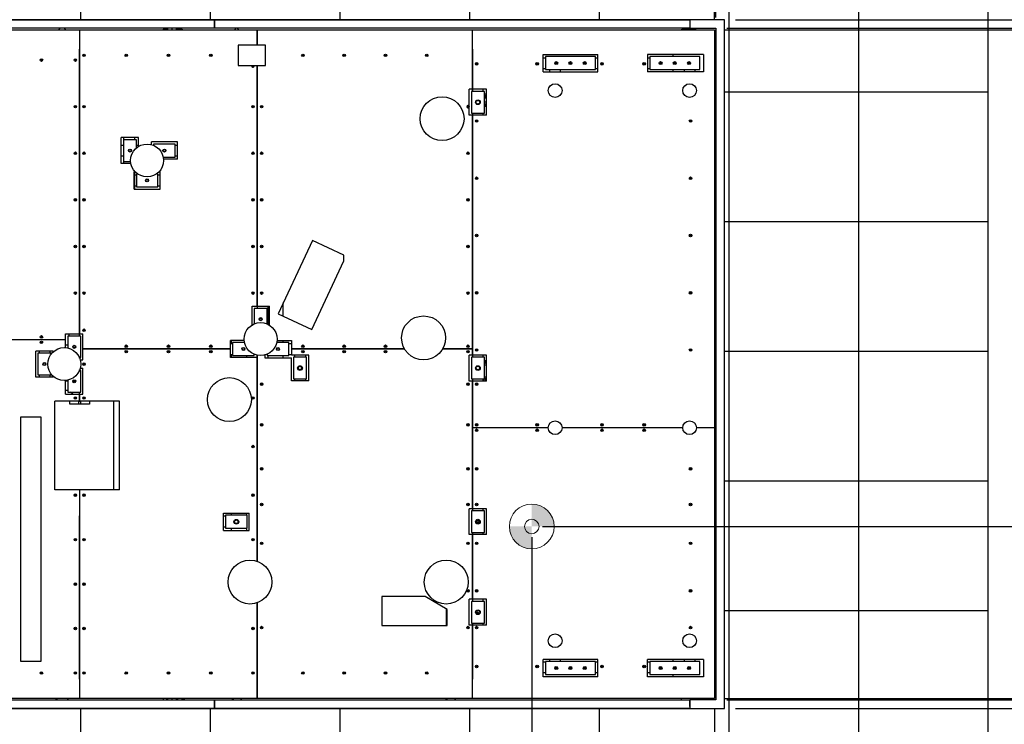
# Model space of a CAD drawing. Header units: millimetres. Extents: x 0 to 841, y 0 to 594.
# Tile 38 of 111: x 408 to 500, y 349 to 414. Entities that reach past the tile are written whole.
import ezdxf

# ---------------------------------------------------------------- set-up
doc = ezdxf.new("R2010")
doc.units = ezdxf.units.MM
doc.layers.add('COTES', color=1, linetype='Continuous')
doc.layers.add('TRAIT-FINS', color=9, linetype='Continuous')
doc.layers.add('TRAIT-FORT', color=4, linetype='Continuous', lineweight=25)
doc.styles.add('SLDTEXTSTYLE0', font='TXT', dxfattribs={"width": 0.75})
doc.styles.add('SLDTEXTSTYLE7', font='TXT', dxfattribs={"width": 0.6875})
doc.dimstyles.new('SLDDIMSTYLE0', dxfattribs={"dimtxt": 3, "dimasz": 2, "dimexe": 0, "dimexo": 0.0625, "dimgap": 0.75, "dimtad": 1, "dimdec": 0, "dimlfac": 50, "dimrnd": 1e-09, "dimzin": 12, "dimdsep": 46, "dimtxsty": 'SLDTEXTSTYLE0', "dimsah": 1, "dimcen": 0.09, "dimadec": 0, "dimazin": 3, "dimtfac": 1, "dimtdec": 0, "dimtofl": 0, "dimtmove": 0, "dimatfit": 3, "dimfxl": 1, "dimfrac": 2, "dimtolj": 1, "dimtzin": 12, "dimarcsym": 0})
doc.dimstyles.new('SLDDIMSTYLE2', dxfattribs={"dimtxt": 3, "dimasz": 2, "dimexe": 0, "dimexo": 0.0625, "dimgap": 0.75, "dimtad": 1, "dimdec": 0, "dimlfac": 50, "dimrnd": 1e-09, "dimzin": 12, "dimdsep": 46, "dimtxsty": 'SLDTEXTSTYLE0', "dimsah": 1, "dimcen": 0.09, "dimadec": 0, "dimazin": 3, "dimtfac": 1, "dimtdec": 0, "dimtmove": 0, "dimatfit": 0, "dimfxl": 1, "dimfrac": 2, "dimtolj": 1, "dimtzin": 12, "dimarcsym": 0})

# ---------------------------------------------------------------- blocks, each defined once
blk = doc.blocks.new('_D_23')
at = {"layer": 'COTES', "color": 1, "transparency": 16777216}
for p, q in [((509.852, 367.225), (509.852, 409.043)), ((456.862, 367.225), (510.852, 367.225)), ((509.852, 367.225), (509.852, 351.304)), ((473.763, 351.304), (510.852, 351.304))]:
    blk.add_line(p, q, dxfattribs=at)
for points in [[(509.852, 367.225), (509.352, 365.225), (510.352, 365.225)], [(509.852, 351.304), (510.352, 353.304), (509.352, 353.304)]]:
    blk.add_solid(points, dxfattribs=at)
at = {"layer": 'COTES', "color": 1, "transparency": 16777216, "char_height": 3, "attachment_point": 1, "rotation": 90}
for s, insert, style in [('-  0,0,0 / Toles', (505.985, 383.401), 'SLDTEXTSTYLE7'), ('796', (505.985, 375.626), 'SLDTEXTSTYLE0')]:
    blk.add_mtext(s, dxfattribs=dict(at, insert=insert, style=style))
blk = doc.blocks.new('_D_24')
at = {"layer": 'COTES', "color": 1, "transparency": 16777216}
for p, q in [((455.862, 366.225), (455.862, 322.803)), ((472.763, 350.304), (472.763, 322.803)), ((455.862, 323.803), (416.905, 323.803)), ((455.862, 323.803), (472.763, 323.803))]:
    blk.add_line(p, q, dxfattribs=at)
for points in [[(455.862, 323.803), (457.862, 323.303), (457.862, 324.303)], [(472.763, 323.803), (470.763, 324.303), (470.763, 323.303)]]:
    blk.add_solid(points, dxfattribs=at)
at = {"layer": 'COTES', "color": 1, "transparency": 16777216, "char_height": 3, "attachment_point": 1}
for s, insert, style in [('845', (416.905, 327.67), 'SLDTEXTSTYLE0'), ('-  0,0,0 / Toles', (424.68, 327.67), 'SLDTEXTSTYLE7')]:
    blk.add_mtext(s, dxfattribs=dict(at, insert=insert, style=style))
blk = doc.blocks.new('_D_25')
at = {"layer": 'COTES', "color": 1, "transparency": 16777216}
for p, q in [((474.703, 414.144), (553.018, 414.144)), ((552.018, 414.144), (552.018, 350.364)), ((474.703, 350.364), (553.018, 350.364))]:
    blk.add_line(p, q, dxfattribs=at)
for points in [[(552.018, 414.144), (551.518, 412.144), (552.518, 412.144)], [(552.018, 350.364), (552.518, 352.364), (551.518, 352.364)]]:
    blk.add_solid(points, dxfattribs=at)
at = {"layer": 'COTES', "color": 1, "transparency": 16777216, "char_height": 3, "attachment_point": 1, "rotation": 90, "style": 'SLDTEXTSTYLE0'}
for s, insert in [('Ceinture ext.', (548.15, 374.872)), ('3189', (548.15, 364.881))]:
    blk.add_mtext(s, dxfattribs=dict(at, insert=insert))
blk = doc.blocks.new('_D_26')
at = {"layer": 'COTES', "color": 1, "transparency": 16777216}
for p, q in [((473.903, 413.344), (547.293, 413.344)), ((546.293, 413.344), (546.293, 351.164)), ((473.903, 351.164), (547.293, 351.164))]:
    blk.add_line(p, q, dxfattribs=at)
for points in [[(546.293, 413.344), (545.793, 411.344), (546.793, 411.344)], [(546.293, 351.164), (546.793, 353.164), (545.793, 353.164)]]:
    blk.add_solid(points, dxfattribs=at)
at = {"layer": 'COTES', "color": 1, "transparency": 16777216, "char_height": 3, "attachment_point": 1, "rotation": 90, "style": 'SLDTEXTSTYLE0'}
for s, insert in [('Ceinture int.', (542.425, 375.514)), ('3109', (542.425, 365.522))]:
    blk.add_mtext(s, dxfattribs=dict(at, insert=insert))
blk = doc.blocks.new('_D_28')
at = {"layer": 'COTES', "color": 1, "transparency": 16777216}
for p, q in [((332.563, 414.344), (332.563, 447.953)), ((472.903, 414.344), (472.903, 447.953)), ((332.563, 446.953), (472.903, 446.953))]:
    blk.add_line(p, q, dxfattribs=at)
for points in [[(332.563, 446.953), (334.563, 446.453), (334.563, 447.453)], [(472.903, 446.953), (470.903, 447.453), (470.903, 446.453)]]:
    blk.add_solid(points, dxfattribs=at)
at = {"layer": 'COTES', "color": 1, "transparency": 16777216, "char_height": 3, "attachment_point": 1, "style": 'SLDTEXTSTYLE0'}
for s, insert in [('7017', (386.002, 450.82)), ('Ceinture int.', (395.994, 450.82))]:
    blk.add_mtext(s, dxfattribs=dict(at, insert=insert))
blk = doc.blocks.new('_D_29')
at = {"layer": 'COTES', "color": 1, "transparency": 16777216}
for p, q in [((332.703, 414.204), (332.703, 443.222)), ((472.763, 414.204), (472.763, 443.222)), ((472.763, 442.222), (332.703, 442.222))]:
    blk.add_line(p, q, dxfattribs=at)
for points in [[(332.703, 442.222), (334.703, 441.722), (334.703, 442.722)], [(472.763, 442.222), (470.763, 442.722), (470.763, 441.722)]]:
    blk.add_solid(points, dxfattribs=at)
at = {"layer": 'COTES', "color": 1, "transparency": 16777216, "char_height": 3, "attachment_point": 1, "style": 'SLDTEXTSTYLE0'}
for s, insert in [('7003', (393.106, 446.09)), ('Toles', (403.098, 446.09))]:
    blk.add_mtext(s, dxfattribs=dict(at, insert=insert))
blk = doc.blocks.new('_D_33')
at = {"layer": 'COTES', "color": 1, "transparency": 16777216}
for p, q in [((472.763, 350.304), (472.763, 307.765)), ((486.108, 334.46), (486.108, 307.765)), ((472.763, 308.765), (486.108, 308.765))]:
    blk.add_line(p, q, dxfattribs=at)
for points in [[(472.763, 308.765), (474.763, 308.265), (474.763, 309.265)], [(486.108, 308.765), (484.108, 309.265), (484.108, 308.265)]]:
    blk.add_solid(points, dxfattribs=at)
at = {"layer": 'COTES', "color": 1, "transparency": 16777216, "insert": (476.11, 312.632), "char_height": 3, "attachment_point": 1, "style": 'SLDTEXTSTYLE0'}
blk.add_mtext('667', dxfattribs=at)
blk = doc.blocks.new('_D_34')
at = {"layer": 'COTES', "color": 1, "transparency": 16777216}
for p, q in [((332.703, 350.304), (332.703, 307.765)), ((472.763, 350.304), (472.763, 307.765)), ((472.763, 308.765), (332.703, 308.765))]:
    blk.add_line(p, q, dxfattribs=at)
for points in [[(332.703, 308.765), (334.703, 308.265), (334.703, 309.265)], [(472.763, 308.765), (470.763, 309.265), (470.763, 308.265)]]:
    blk.add_solid(points, dxfattribs=at)
at = {"layer": 'COTES', "color": 1, "transparency": 16777216, "char_height": 3, "attachment_point": 1, "style": 'SLDTEXTSTYLE0'}
for s, insert in [('7003', (393.106, 312.632)), ('Toles', (403.098, 312.632))]:
    blk.add_mtext(s, dxfattribs=dict(at, insert=insert))
blk = doc.blocks.new('_D_36')
at = {"layer": 'COTES', "color": 1, "transparency": 16777216}
for p, q in [((473.763, 413.204), (534.313, 413.204)), ((533.313, 413.204), (533.313, 351.304)), ((473.763, 351.304), (534.313, 351.304))]:
    blk.add_line(p, q, dxfattribs=at)
for points in [[(533.313, 413.204), (532.813, 411.204), (533.813, 411.204)], [(533.313, 351.304), (533.813, 353.304), (532.813, 353.304)]]:
    blk.add_solid(points, dxfattribs=at)
at = {"layer": 'COTES', "color": 1, "transparency": 16777216, "char_height": 3, "attachment_point": 1, "rotation": 90, "style": 'SLDTEXTSTYLE0'}
for s, insert in [('Toles', (529.446, 382.618)), ('3095', (529.446, 372.626))]:
    blk.add_mtext(s, dxfattribs=dict(at, insert=insert))
blk = doc.blocks.new('SW_DOWELSYMBOL_2')
at = {"layer": 'TRAIT-FINS'}
h = blk.add_hatch(color=9, dxfattribs=at)
edge = h.paths.add_edge_path(flags=0)
edge.add_arc((0, 0), 2.073, 0, 90)
edge.add_line((0, 2.073), (0, 0))
edge.add_line((0, 0), (2.073, 0))
h = blk.add_hatch(color=9, dxfattribs=at)
edge = h.paths.add_edge_path(flags=0)
edge.add_arc((0, 0), 2.073, 180, 270)
edge.add_line((0, -2.073), (0, 0))
edge.add_line((0, 0), (-2.073, 0))
at = {"color": 0, "linetype": 'Continuous', "lineweight": 18}
blk.add_circle((0, 0), 2.073, dxfattribs=at)

msp = doc.modelspace()

# ---------------------------------------------------------------- linework, layer by layer
at = {"color": 7, "linetype": 'Continuous', "lineweight": 18}
for radius in [2.073, 0.673]:
    msp.add_circle((455.862, 367.225), radius, dxfattribs=at)
at = {"layer": 'TRAIT-FORT', "color": 4, "linetype": 'Continuous', "lineweight": 25}
for p, q in [((414.108, 419.461), (414.108, 414.143)), ((426.108, 419.461), (426.108, 414.143)), ((438.108, 419.461), (438.108, 414.143)), ((450.108, 419.461), (450.108, 414.143)), ((462.108, 419.461), (462.108, 414.143)), ((474.108, 419.461), (474.108, 407.46)), ((486.108, 419.461), (486.108, 407.46)), ((498.108, 407.46), (498.108, 419.461)), ((382.503, 414.143), (426.493, 414.143)), ((414.108, 414.143), (402.108, 414.143)), ((426.108, 414.143), (414.108, 414.143)), ((438.108, 414.143), (426.108, 414.143)), ((426.493, 414.143), (426.493, 413.344)), ((426.493, 413.944), (426.503, 413.944)), ((426.503, 413.344), (426.503, 414.143)), ((426.503, 414.143), (470.483, 414.143)), ((450.108, 414.143), (438.108, 414.143)), ((462.108, 414.143), (450.108, 414.143)), ((473.703, 414.143), (462.108, 414.143)), ((470.483, 414.143), (470.483, 413.344)), ((470.483, 413.944), (470.503, 413.944)), ((470.503, 414.143), (470.503, 413.344)), ((473.703, 414.143), (470.503, 414.143)), ((473.703, 350.364), (473.703, 414.143)), ((473.703, 407.46), (473.703, 414.143)), ((426.493, 413.344), (382.503, 413.344)), ((395.685, 413.204), (414.021, 413.204)), ((412.191, 413.344), (412.051, 413.204)), ((412.735, 413.205), (412.596, 413.344)), ((414.021, 413.204), (414.021, 385.057)), ((414.025, 385.057), (414.025, 413.204)), ((414.025, 413.204), (430.461, 413.204)), ((421.768, 413.258), (421.766, 413.254)), ((421.766, 413.254), (421.766, 413.253)), ((421.766, 413.25), (421.766, 413.204)), ((421.787, 413.204), (421.789, 413.219)), ((422.09, 413.281), (421.789, 413.281)), ((422.09, 413.219), (421.789, 413.219)), ((422.09, 413.219), (422.09, 413.281)), ((422.106, 413.224), (422.09, 413.224)), ((422.09, 413.204), (422.09, 413.219)), ((422.106, 413.204), (422.106, 413.344)), ((422.186, 413.204), (422.186, 413.344)), ((422.586, 413.204), (422.586, 413.344)), ((422.986, 413.204), (422.986, 413.344)), ((423.066, 413.204), (423.066, 413.344)), ((423.13, 413.254), (423.443, 413.254)), ((423.443, 413.254), (423.467, 413.204)), ((423.506, 413.254), (423.506, 413.204)), ((426.493, 413.344), (426.503, 413.344)), ((470.483, 413.344), (426.503, 413.344)), ((428.471, 413.336), (428.339, 413.204)), ((428.48, 413.344), (428.471, 413.336)), ((428.744, 413.204), (428.604, 413.344)), ((430.461, 413.204), (430.461, 411.787)), ((430.465, 411.787), (430.465, 413.204)), ((430.465, 413.204), (450.361, 413.204)), ((450.361, 413.204), (450.361, 407.699)), ((450.365, 407.699), (450.365, 413.204)), ((450.365, 413.204), (472.763, 413.204)), ((470.986, 413.246), (469.786, 413.246)), ((470.483, 413.344), (470.503, 413.344)), ((470.503, 413.344), (472.903, 413.344)), ((472.763, 413.204), (472.763, 376.383)), ((472.903, 413.344), (472.903, 351.163)), ((414.025, 411.964), (414.021, 411.964)), ((430.465, 412.404), (430.461, 412.404)), ((414.023, 410.964), (414.021, 410.964)), ((414.023, 410.964), (414.021, 410.961)), ((414.023, 384.857), (414.023, 411.404)), ((414.025, 411.401), (414.023, 411.404)), ((414.023, 411.404), (414.025, 411.404)), ((414.025, 411.401), (414.023, 411.404)), ((414.023, 384.857), (414.023, 410.964)), ((431.219, 411.787), (428.679, 411.787)), ((428.679, 411.787), (428.679, 409.898)), ((431.219, 409.898), (431.219, 411.787)), ((450.365, 411.624), (450.361, 411.624)), ((450.361, 411.404), (450.363, 411.404)), ((450.363, 411.404), (450.361, 411.401)), ((450.363, 411.404), (450.361, 411.401)), ((450.363, 411.404), (450.363, 407.499)), ((450.363, 407.499), (450.363, 410.624)), ((450.365, 410.621), (450.363, 410.624)), ((450.363, 410.624), (450.365, 410.624)), ((456.927, 410.925), (461.969, 410.925)), ((456.927, 409.325), (456.927, 410.925)), ((456.927, 410.624), (457.125, 410.624)), ((461.765, 410.725), (457.125, 410.725)), ((457.125, 410.725), (457.125, 409.526)), ((461.765, 409.526), (461.765, 410.725)), ((461.765, 410.624), (461.969, 410.624)), ((461.969, 409.325), (461.969, 410.925)), ((471.763, 410.923), (466.579, 410.923)), ((466.579, 410.923), (466.579, 409.323)), ((466.579, 410.624), (466.781, 410.624)), ((466.781, 410.723), (466.781, 409.523)), ((471.421, 410.723), (466.781, 410.723)), ((468.963, 410.723), (468.963, 410.923)), ((471.421, 409.523), (471.421, 410.723)), ((471.763, 410.923), (471.763, 409.323)), ((428.679, 409.898), (431.219, 409.898)), ((430.461, 409.898), (430.461, 387.619)), ((430.463, 409.898), (430.463, 387.419)), ((430.465, 387.619), (430.465, 409.898)), ((456.927, 409.623), (457.125, 409.623)), ((456.927, 409.325), (461.969, 409.325)), ((457.125, 409.526), (461.765, 409.526)), ((457.523, 409.325), (457.523, 409.526)), ((458.523, 409.325), (458.523, 409.526)), ((461.765, 409.623), (461.969, 409.623)), ((466.579, 409.623), (466.781, 409.623)), ((471.763, 409.323), (466.579, 409.323)), ((466.781, 409.523), (471.421, 409.523)), ((468.963, 409.323), (468.963, 409.523)), ((469.963, 409.523), (469.963, 409.323)), ((470.963, 409.523), (470.963, 409.323)), ((450.361, 407.699), (450.078, 407.699)), ((450.078, 406.119), (450.078, 407.699)), ((451.478, 407.499), (450.278, 407.499)), ((450.278, 407.499), (450.278, 405.499)), ((451.678, 407.699), (450.365, 407.699)), ((451.363, 407.499), (451.363, 407.699)), ((451.478, 405.499), (451.478, 407.499)), ((451.678, 405.299), (451.678, 407.699)), ((472.763, 407.843), (472.903, 407.843)), ((472.763, 407.803), (472.866, 407.803)), ((472.866, 407.803), (472.866, 407.843)), ((472.866, 356.484), (472.866, 407.803)), ((473.703, 407.46), (474.108, 407.46)), ((473.703, 395.46), (473.703, 407.46)), ((474.108, 407.46), (486.108, 407.46)), ((474.108, 407.46), (474.108, 395.46)), ((486.108, 407.46), (498.108, 407.46)), ((486.108, 407.46), (486.108, 395.46)), ((498.108, 395.46), (498.108, 407.46)), ((451.478, 407.293), (451.584, 407.293)), ((451.478, 407.103), (451.584, 407.103)), ((451.478, 406.914), (451.584, 406.914)), ((451.478, 406.524), (451.678, 406.524)), ((451.613, 407.293), (451.613, 407.199)), ((451.678, 407.224), (451.613, 407.224)), ((451.613, 407.199), (451.613, 407.008)), ((451.613, 407.008), (451.613, 406.914)), ((451.613, 406.983), (451.678, 406.983)), ((450.078, 405.299), (450.078, 406.062)), ((450.278, 405.499), (451.478, 405.499)), ((450.363, 405.499), (450.363, 382.893)), ((451.363, 405.299), (451.363, 405.499)), ((450.361, 405.299), (450.078, 405.299)), ((450.361, 405.299), (450.361, 383.659)), ((450.365, 383.093), (450.365, 405.299)), ((451.678, 405.299), (450.365, 405.299)), ((419.473, 403.229), (417.873, 403.229)), ((417.873, 400.829), (417.873, 403.229)), ((418.073, 403.029), (418.073, 401.029)), ((419.273, 403.029), (418.073, 403.029)), ((418.123, 403.029), (418.123, 403.229)), ((419.123, 403.029), (419.123, 403.229)), ((419.273, 402.268), (419.273, 403.029)), ((419.473, 402.412), (419.473, 403.229)), ((420.663, 402.579), (420.663, 402.829)), ((423.063, 402.829), (420.663, 402.829)), ((423.063, 401.229), (423.063, 402.829)), ((417.873, 402.529), (418.073, 402.529)), ((419.273, 402.529), (419.473, 402.529)), ((420.814, 402.529), (420.863, 402.529)), ((422.863, 402.629), (420.863, 402.629)), ((420.863, 402.629), (420.863, 402.509)), ((422.863, 401.429), (422.863, 402.629)), ((422.863, 402.529), (423.063, 402.529)), ((417.873, 401.529), (418.073, 401.529)), ((418.073, 401.029), (418.741, 401.029)), ((418.123, 400.829), (418.123, 401.029)), ((421.753, 401.429), (422.863, 401.429)), ((423.063, 401.229), (421.782, 401.229)), ((422.863, 401.529), (423.063, 401.529)), ((418.764, 400.829), (417.873, 400.829)), ((419.068, 400.067), (419.15, 400.067)), ((419.068, 398.467), (419.068, 400.067)), ((419.123, 399.767), (419.123, 400.067)), ((421.375, 400.067), (421.468, 400.067)), ((421.468, 398.467), (421.468, 400.067)), ((419.123, 399.767), (419.268, 399.767)), ((419.123, 399.647), (419.123, 399.767)), ((419.123, 398.887), (419.123, 399.647)), ((419.379, 399.867), (419.268, 399.867)), ((419.268, 399.867), (419.268, 398.667)), ((421.268, 399.867), (421.146, 399.867)), ((421.268, 398.667), (421.268, 399.867)), ((421.268, 399.767), (421.468, 399.767)), ((419.068, 398.467), (421.468, 398.467)), ((419.123, 398.767), (419.123, 398.887)), ((419.123, 398.767), (419.268, 398.767)), ((419.123, 398.467), (419.123, 398.767)), ((419.268, 398.667), (421.268, 398.667)), ((421.268, 398.767), (421.468, 398.767)), ((473.703, 395.46), (474.108, 395.46)), ((473.703, 383.46), (473.703, 395.46)), ((474.108, 395.46), (486.108, 395.46)), ((474.108, 395.46), (474.108, 383.46)), ((486.108, 395.46), (498.108, 395.46)), ((486.108, 395.46), (486.108, 383.46)), ((498.108, 383.46), (498.108, 395.46)), ((435.568, 393.716), (432.393, 386.909)), ((438.483, 392.357), (435.568, 393.716)), ((438.483, 391.81), (438.483, 392.357)), ((435.518, 385.452), (438.483, 391.81)), ((429.98, 387.619), (430.461, 387.619)), ((429.98, 385.88), (429.98, 387.619)), ((431.379, 387.419), (430.179, 387.419)), ((430.179, 387.419), (430.179, 385.982)), ((430.465, 387.619), (431.579, 387.619)), ((431.379, 385.975), (431.379, 387.419)), ((431.463, 385.935), (431.463, 387.619)), ((431.579, 385.869), (431.579, 387.619)), ((432.866, 386.688), (432.866, 387.923)), ((432.393, 386.909), (435.518, 385.452)), ((412.723, 385.057), (414.021, 385.057)), ((412.723, 384.523), (412.723, 385.057)), ((413.023, 385.024), (412.723, 385.024)), ((412.923, 384.857), (412.923, 383.751)), ((414.123, 384.857), (412.923, 384.857)), ((413.023, 385.024), (413.023, 385.057)), ((413.023, 385.024), (413.023, 384.904)), ((413.023, 384.857), (413.023, 384.904)), ((414.025, 385.057), (414.323, 385.057)), ((414.123, 382.857), (414.123, 384.857)), ((414.323, 383.659), (414.323, 385.057)), ((395.685, 384.523), (412.723, 384.523)), ((412.723, 383.782), (412.723, 384.523)), ((412.923, 384.024), (412.723, 384.024)), ((414.323, 382.657), (414.323, 383.659)), ((414.323, 383.659), (427.98, 383.659)), ((427.98, 383.659), (414.323, 383.659)), ((415.023, 383.659), (415.023, 383.659)), ((415.523, 383.659), (415.523, 383.659)), ((417.186, 383.659), (417.186, 383.659)), ((418.123, 383.659), (418.123, 383.659)), ((419.123, 383.659), (419.123, 383.659)), ((429.251, 384.459), (427.98, 384.459)), ((427.98, 383.659), (427.98, 384.459)), ((427.98, 384.159), (428.18, 384.159)), ((427.98, 382.859), (427.98, 383.659)), ((428.066, 384.159), (428.066, 384.459)), ((428.18, 384.259), (428.18, 383.059)), ((429.28, 384.259), (428.18, 384.259)), ((433.37, 384.254), (432.26, 384.254)), ((432.29, 384.454), (433.619, 384.454)), ((432.866, 384.254), (432.866, 384.454)), ((433.37, 383.054), (433.37, 384.254)), ((433.37, 384.159), (433.619, 384.159)), ((433.619, 384.454), (433.619, 383.659)), ((433.619, 383.659), (433.619, 383.096)), ((433.619, 383.659), (444.094, 383.659)), ((444.094, 383.659), (433.619, 383.659)), ((447.599, 383.659), (450.361, 383.659)), ((450.361, 383.659), (447.599, 383.659)), ((449.363, 383.659), (449.363, 383.659)), ((450.361, 383.659), (450.361, 383.093)), ((411.56, 383.463), (409.96, 383.463)), ((409.96, 381.063), (409.96, 383.463)), ((410.16, 383.263), (410.16, 381.263)), ((411.36, 383.263), (410.16, 383.263)), ((410.263, 383.463), (410.263, 383.263)), ((411.263, 383.463), (411.263, 383.263)), ((411.36, 383.154), (411.36, 383.263)), ((411.56, 383.381), (411.56, 383.463)), ((413.999, 382.857), (414.123, 382.857)), ((414.023, 382.797), (414.023, 382.857)), ((427.98, 383.159), (428.18, 383.159)), ((430.461, 382.859), (427.98, 382.859)), ((428.066, 382.859), (428.066, 383.159)), ((428.18, 383.059), (430.18, 383.059)), ((429.463, 383.059), (429.463, 382.859)), ((430.18, 383.059), (430.18, 383.173)), ((430.461, 382.859), (430.461, 363.998)), ((430.463, 383.085), (430.463, 363.997)), ((430.465, 363.996), (430.465, 383.084)), ((431.17, 383.106), (431.17, 382.854)), ((431.17, 382.854), (433.619, 382.854)), ((431.37, 383.176), (431.37, 383.054)), ((431.37, 383.054), (433.37, 383.054)), ((431.463, 382.854), (431.463, 383.054)), ((432.866, 382.854), (432.866, 383.054)), ((433.37, 383.159), (433.619, 383.159)), ((435.219, 383.096), (433.619, 383.096)), ((433.619, 380.696), (433.619, 382.854)), ((435.015, 382.893), (433.815, 382.893)), ((433.815, 382.893), (433.815, 380.893)), ((433.943, 382.893), (433.943, 383.096)), ((434.943, 382.893), (434.943, 383.096)), ((435.015, 380.893), (435.015, 382.893)), ((435.219, 380.696), (435.219, 383.096)), ((450.361, 383.093), (450.078, 383.093)), ((450.078, 380.693), (450.078, 383.093)), ((451.478, 382.893), (450.278, 382.893)), ((450.278, 382.893), (450.278, 380.893)), ((451.678, 383.093), (450.365, 383.093)), ((451.363, 382.893), (451.363, 383.093)), ((451.478, 380.893), (451.478, 382.893)), ((451.678, 380.693), (451.678, 383.093)), ((473.703, 383.46), (474.108, 383.46)), ((473.703, 371.46), (473.703, 383.46)), ((474.108, 383.46), (486.108, 383.46)), ((474.108, 383.46), (474.108, 371.46)), ((486.108, 383.46), (498.108, 383.46)), ((486.108, 383.46), (486.108, 371.46)), ((498.108, 371.46), (498.108, 383.46)), ((414.068, 382.657), (414.323, 382.657)), ((414.068, 381.869), (414.322, 381.869)), ((414.322, 379.468), (414.322, 381.869)), ((451.678, 382.159), (451.478, 382.159)), ((411.56, 381.063), (409.96, 381.063)), ((410.16, 381.263), (411.36, 381.263)), ((410.263, 381.263), (410.263, 381.063)), ((411.263, 381.263), (411.263, 381.063)), ((411.36, 381.263), (411.36, 381.371)), ((411.56, 381.063), (411.56, 381.145)), ((414.122, 381.668), (413.999, 381.668)), ((414.023, 381.668), (414.023, 381.729)), ((414.122, 379.668), (414.122, 381.668)), ((433.815, 380.893), (435.015, 380.893)), ((433.943, 380.696), (433.943, 380.893)), ((434.943, 380.696), (434.943, 380.893)), ((450.278, 380.893), (451.478, 380.893)), ((450.363, 380.893), (450.363, 368.669)), ((451.363, 380.693), (451.363, 380.893)), ((451.413, 380.693), (451.413, 380.893)), ((451.478, 381.094), (451.584, 381.094)), ((451.478, 380.903), (451.584, 380.903)), ((451.613, 381.094), (451.613, 380.999)), ((451.678, 381.024), (451.613, 381.024)), ((451.613, 380.999), (451.613, 380.808)), ((412.722, 379.468), (412.722, 380.744)), ((412.773, 380.714), (412.773, 380.749)), ((412.784, 380.754), (412.802, 380.714)), ((412.802, 380.714), (412.922, 380.714)), ((412.922, 380.774), (412.922, 379.668)), ((413.418, 380.693), (413.626, 380.693)), ((435.219, 380.696), (433.619, 380.696)), ((450.361, 380.693), (450.078, 380.693)), ((450.361, 380.693), (450.361, 368.869)), ((450.365, 376.383), (450.365, 380.693)), ((451.678, 380.693), (450.365, 380.693)), ((451.442, 380.714), (451.584, 380.714)), ((451.613, 380.808), (451.613, 380.714)), ((451.613, 380.783), (451.678, 380.783)), ((412.922, 379.823), (412.722, 379.823)), ((412.722, 379.468), (414.021, 379.468)), ((412.922, 379.668), (414.122, 379.668)), ((413.378, 379.468), (413.179, 379.668)), ((414.021, 379.468), (414.021, 378.824)), ((414.023, 378.824), (414.023, 379.668)), ((414.025, 379.468), (414.322, 379.468)), ((414.025, 378.824), (414.025, 379.468)), ((414.021, 378.824), (411.723, 378.824)), ((411.723, 370.624), (411.723, 378.824)), ((413.123, 378.543), (413.123, 378.824)), ((413.923, 378.543), (413.123, 378.543)), ((413.923, 378.824), (413.923, 378.543)), ((414.123, 378.543), (413.923, 378.543)), ((414.023, 378.824), (414.021, 378.825)), ((414.023, 378.824), (414.021, 378.824)), ((414.025, 378.825), (414.023, 378.824)), ((414.023, 378.824), (414.025, 378.825)), ((414.023, 378.824), (414.025, 378.824)), ((417.723, 378.824), (414.025, 378.824)), ((414.123, 378.543), (414.123, 378.824)), ((414.923, 378.543), (414.123, 378.543)), ((414.923, 378.824), (414.923, 378.543)), ((417.186, 370.624), (417.186, 378.824)), ((417.723, 370.624), (417.723, 378.824)), ((410.446, 377.348), (408.557, 377.348)), ((408.557, 377.348), (408.557, 354.743)), ((410.446, 354.743), (410.446, 377.348)), ((450.365, 368.869), (450.365, 376.383)), ((450.365, 376.383), (457.391, 376.383)), ((458.66, 376.383), (469.837, 376.383)), ((471.106, 376.383), (472.763, 376.383)), ((472.763, 376.383), (472.763, 351.303)), ((473.703, 371.46), (474.108, 371.46)), ((473.703, 359.461), (473.703, 371.46)), ((474.108, 371.46), (486.108, 371.46)), ((474.108, 371.46), (474.108, 359.461)), ((486.108, 371.46), (498.108, 371.46)), ((486.108, 371.46), (486.108, 359.461)), ((498.108, 359.461), (498.108, 371.46)), ((414.021, 370.624), (411.723, 370.624)), ((414.021, 370.624), (414.021, 351.303)), ((414.025, 351.303), (414.025, 370.624)), ((417.723, 370.624), (414.025, 370.624)), ((414.025, 369.204), (414.021, 369.204)), ((414.023, 368.204), (414.021, 368.204)), ((414.021, 368.201), (414.023, 368.204)), ((414.023, 368.204), (414.025, 368.204)), ((414.023, 353.103), (414.023, 368.204)), ((414.025, 368.201), (414.023, 368.204)), ((427.323, 366.864), (427.323, 368.464)), ((427.323, 368.464), (429.723, 368.464)), ((427.323, 368.204), (427.523, 368.204)), ((427.523, 368.264), (427.523, 367.063)), ((429.523, 368.264), (427.523, 368.264)), ((428.066, 368.264), (428.066, 368.464)), ((429.463, 368.464), (429.463, 368.264)), ((429.523, 367.063), (429.523, 368.264)), ((429.723, 366.864), (429.723, 368.464)), ((450.361, 368.869), (450.078, 368.869)), ((450.078, 366.469), (450.078, 368.869)), ((450.278, 368.669), (450.278, 366.669)), ((451.478, 368.669), (450.278, 368.669)), ((451.678, 368.869), (450.365, 368.869)), ((451.363, 368.669), (451.363, 368.869)), ((451.478, 366.669), (451.478, 368.669)), ((451.678, 366.469), (451.678, 368.869)), ((427.323, 367.203), (427.523, 367.203)), ((427.323, 366.864), (429.723, 366.864)), ((427.523, 367.063), (429.523, 367.063)), ((428.066, 366.864), (428.066, 367.063)), ((429.463, 367.063), (429.463, 366.864)), ((450.361, 366.469), (450.078, 366.469)), ((450.278, 366.669), (451.478, 366.669)), ((450.361, 366.469), (450.361, 360.487)), ((450.363, 366.669), (450.363, 360.287)), ((450.365, 360.487), (450.365, 366.469)), ((451.678, 366.469), (450.365, 366.469)), ((451.363, 366.469), (451.363, 366.669)), ((430.461, 360.166), (430.461, 351.303)), ((430.463, 360.167), (430.463, 353.103)), ((430.465, 351.303), (430.465, 360.168)), ((445.984, 360.757), (441.973, 360.757)), ((441.973, 360.757), (441.973, 358.071)), ((448.033, 359.527), (445.984, 360.757)), ((450.361, 360.487), (450.078, 360.487)), ((450.078, 358.087), (450.078, 360.487)), ((451.478, 360.287), (450.278, 360.287)), ((450.278, 360.287), (450.278, 358.287)), ((451.678, 360.487), (450.365, 360.487)), ((451.363, 360.287), (451.363, 360.487)), ((451.478, 358.287), (451.478, 360.287)), ((451.678, 358.087), (451.678, 360.487)), ((447.966, 358.071), (447.966, 359.567)), ((448.033, 358.071), (448.033, 359.527)), ((473.703, 359.461), (474.108, 359.461)), ((473.703, 350.364), (473.703, 359.461)), ((474.108, 359.461), (486.108, 359.461)), ((474.108, 359.461), (474.108, 347.46)), ((486.108, 359.461), (498.108, 359.461)), ((486.108, 359.461), (486.108, 347.46)), ((498.108, 347.46), (498.108, 359.461)), ((450.278, 358.287), (451.478, 358.287)), ((450.363, 358.287), (450.363, 353.103)), ((450.363, 353.703), (450.363, 358.287)), ((451.363, 358.087), (451.363, 358.287)), ((441.973, 358.071), (448.033, 358.071)), ((450.361, 358.087), (450.078, 358.087)), ((450.361, 358.087), (450.361, 351.303)), ((450.365, 351.303), (450.365, 358.087)), ((451.678, 358.087), (450.365, 358.087)), ((472.763, 356.484), (472.866, 356.484)), ((472.763, 356.444), (472.903, 356.444)), ((472.866, 356.444), (472.866, 356.484)), ((408.557, 354.743), (410.446, 354.743)), ((461.965, 354.919), (456.923, 354.919)), ((456.923, 353.319), (456.923, 354.919)), ((456.923, 354.703), (457.125, 354.703)), ((457.125, 354.719), (457.125, 353.519)), ((461.765, 354.719), (457.125, 354.719)), ((457.523, 354.719), (457.523, 354.919)), ((458.523, 354.719), (458.523, 354.919)), ((461.765, 353.519), (461.765, 354.719)), ((461.765, 354.703), (461.965, 354.703)), ((461.965, 353.319), (461.965, 354.919)), ((471.763, 354.919), (466.579, 354.919)), ((466.579, 353.319), (466.579, 354.919)), ((466.579, 354.703), (466.781, 354.703)), ((466.781, 354.719), (466.781, 353.519)), ((471.421, 354.719), (466.781, 354.719)), ((468.963, 354.719), (468.963, 354.919)), ((469.963, 354.919), (469.963, 354.719)), ((470.963, 354.919), (470.963, 354.719)), ((471.421, 353.519), (471.421, 354.719)), ((471.763, 354.919), (471.763, 353.319)), ((450.363, 353.703), (450.365, 353.706)), ((450.363, 353.703), (450.365, 353.703)), ((456.923, 353.703), (457.125, 353.703)), ((461.765, 353.703), (461.965, 353.703)), ((466.579, 353.703), (466.781, 353.703)), ((414.023, 353.103), (414.021, 353.106)), ((414.023, 353.103), (414.021, 353.103)), ((414.025, 353.106), (414.023, 353.103)), ((414.023, 353.103), (414.025, 353.103)), ((430.463, 353.103), (430.461, 353.106)), ((430.461, 353.103), (430.463, 353.103)), ((430.463, 353.103), (430.465, 353.106)), ((430.463, 353.103), (430.465, 353.103)), ((450.361, 353.106), (450.363, 353.103)), ((450.361, 353.103), (450.363, 353.103)), ((461.965, 353.319), (456.923, 353.319)), ((457.125, 353.519), (461.765, 353.519)), ((471.763, 353.319), (466.579, 353.319)), ((466.781, 353.519), (471.421, 353.519)), ((468.963, 353.319), (468.963, 353.519)), ((414.021, 352.103), (414.025, 352.103)), ((430.461, 352.103), (430.465, 352.103)), ((450.361, 352.103), (450.365, 352.103)), ((382.503, 351.163), (426.493, 351.163)), ((414.021, 351.303), (395.685, 351.303)), ((411.808, 351.303), (411.978, 351.163)), ((412.929, 351.213), (413.004, 351.303)), ((430.461, 351.303), (414.025, 351.303)), ((421.766, 351.303), (421.766, 351.194)), ((421.768, 351.163), (421.766, 351.194)), ((421.766, 351.194), (421.766, 351.163)), ((422.09, 351.163), (422.09, 351.303)), ((422.106, 351.163), (422.106, 351.303)), ((422.186, 351.163), (422.186, 351.303)), ((422.586, 351.163), (422.586, 351.303)), ((422.986, 351.163), (422.986, 351.303)), ((423.066, 351.163), (423.066, 351.303)), ((423.506, 351.303), (423.506, 351.238)), ((423.506, 351.238), (423.506, 351.163)), ((423.506, 351.173), (423.67, 351.173)), ((423.67, 351.194), (423.67, 351.303)), ((423.67, 351.173), (423.706, 351.21)), ((423.67, 351.173), (423.67, 351.194)), ((423.706, 351.303), (423.706, 351.21)), ((426.503, 351.163), (426.493, 351.163)), ((426.493, 351.163), (426.493, 350.364)), ((426.503, 351.163), (470.483, 351.163)), ((426.503, 350.364), (426.503, 351.163)), ((428.126, 351.303), (428.296, 351.163)), ((428.922, 351.163), (428.976, 351.229)), ((450.361, 351.303), (430.465, 351.303)), ((447.917, 351.303), (448.088, 351.163)), ((448.713, 351.163), (448.767, 351.229)), ((472.763, 351.303), (450.365, 351.303)), ((469.686, 351.303), (469.686, 351.163)), ((470.503, 351.163), (470.483, 351.163)), ((470.483, 351.163), (470.483, 350.364)), ((470.503, 351.043), (470.503, 351.163)), ((470.503, 351.163), (470.503, 350.364)), ((472.903, 351.163), (470.503, 351.163)), ((470.503, 351.104), (470.503, 351.104)), ((470.503, 350.683), (470.503, 351.043)), ((470.503, 350.943), (470.503, 350.943)), ((471.086, 351.163), (471.086, 351.303)), ((426.493, 350.364), (382.503, 350.364)), ((402.108, 350.364), (414.108, 350.364)), ((414.108, 350.364), (426.108, 350.364)), ((414.108, 350.364), (414.108, 347.46)), ((426.108, 350.364), (426.108, 347.46)), ((426.108, 350.364), (438.108, 350.364)), ((426.503, 350.563), (426.493, 350.563)), ((426.493, 350.444), (426.503, 350.444)), ((470.483, 350.364), (426.503, 350.364)), ((438.108, 350.364), (450.108, 350.364)), ((438.108, 350.364), (438.108, 347.46)), ((450.108, 350.364), (462.108, 350.364)), ((450.108, 350.364), (450.108, 347.46)), ((462.108, 350.364), (462.108, 347.46)), ((462.108, 350.364), (473.703, 350.364)), ((470.503, 350.563), (470.483, 350.563)), ((470.483, 350.444), (470.503, 350.444)), ((470.503, 350.783), (470.503, 350.783)), ((470.503, 350.563), (470.503, 350.683)), ((470.503, 350.624), (470.503, 350.624)), ((470.503, 350.364), (473.703, 350.364))]:
    msp.add_line(p, q, dxfattribs=at)
at = {"layer": 'TRAIT-FORT', "color": 4, "linetype": 'Continuous', "lineweight": 25, "flags": 128}
for points in [[(414.023, 410.964), (414.021, 410.962), (414.021, 410.961)], [(450.365, 410.621), (450.365, 410.622), (450.363, 410.624)], [(429.952, 409.898), (429.949, 409.889), (429.945, 409.859)], [(414.023, 368.204), (414.021, 368.202), (414.021, 368.201)], [(414.023, 368.204), (414.025, 368.202), (414.025, 368.201)]]:
    msp.add_lwpolyline(points, dxfattribs=at)
at = {"layer": 'TRAIT-FORT', "color": 4, "linetype": 'Continuous', "lineweight": 25}
for centre, radius in [((414.425, 410.844), 0.12), ((418.335, 410.844), 0.12), ((422.245, 410.844), 0.12), ((426.155, 410.844), 0.12), ((434.684, 410.844), 0.12), ((438.503, 410.844), 0.12), ((442.323, 410.844), 0.12), ((446.142, 410.844), 0.12), ((410.481, 410.404), 0.12), ((410.481, 410.404), 0.06), ((413.625, 410.404), 0.12), ((413.625, 410.404), 0.06), ((414.425, 410.844), 0.06), ((418.335, 410.844), 0.06), ((422.245, 410.844), 0.06), ((426.155, 410.844), 0.06), ((434.684, 410.844), 0.06), ((438.503, 410.844), 0.06), ((442.323, 410.844), 0.06), ((446.142, 410.844), 0.06), ((450.761, 410.064), 0.12), ((450.761, 410.064), 0.06), ((456.363, 410.064), 0.12), ((456.363, 410.064), 0.06), ((458.125, 410.125), 0.14), ((458.125, 410.125), 0.0794), ((459.445, 410.125), 0.14), ((459.445, 410.125), 0.0794), ((460.765, 410.125), 0.14), ((460.765, 410.125), 0.0794), ((462.363, 410.064), 0.12), ((462.363, 410.064), 0.06), ((466.263, 410.064), 0.12), ((466.263, 410.064), 0.06), ((467.781, 410.123), 0.14), ((467.781, 410.123), 0.0794), ((469.101, 410.123), 0.14), ((469.101, 410.123), 0.0794), ((470.421, 410.123), 0.14), ((470.421, 410.123), 0.0794), ((458.026, 407.575), 0.635), ((470.472, 407.575), 0.635), ((447.564, 404.977), 2.032), ((450.878, 406.499), 0.22), ((450.878, 406.499), 0.167), ((413.625, 406.09), 0.12), ((413.625, 406.09), 0.06), ((414.425, 406.09), 0.12), ((414.425, 406.09), 0.06), ((430.065, 406.09), 0.12), ((430.065, 406.09), 0.06), ((430.865, 406.09), 0.12), ((430.865, 406.09), 0.06), ((449.961, 406.09), 0.06), ((450.761, 404.764), 0.12), ((450.761, 404.764), 0.06), ((470.563, 404.764), 0.12), ((470.563, 404.764), 0.06), ((413.625, 401.777), 0.12), ((414.425, 401.777), 0.12), ((418.673, 402.029), 0.14), ((418.673, 402.029), 0.107), ((420.263, 401.108), 1.524), ((421.863, 402.029), 0.14), ((421.863, 402.029), 0.107), ((430.065, 401.777), 0.12), ((430.865, 401.777), 0.12), ((449.961, 401.777), 0.12), ((413.625, 401.777), 0.06), ((414.425, 401.777), 0.06), ((430.065, 401.777), 0.06), ((430.865, 401.777), 0.06), ((449.961, 401.777), 0.06), ((420.268, 399.267), 0.14), ((420.268, 399.267), 0.107), ((450.761, 399.464), 0.12), ((450.761, 399.464), 0.06), ((470.563, 399.464), 0.12), ((470.563, 399.464), 0.06), ((413.625, 397.464), 0.12), ((413.625, 397.464), 0.06), ((414.425, 397.464), 0.12), ((414.425, 397.464), 0.06), ((430.065, 397.464), 0.12), ((430.065, 397.464), 0.06), ((430.865, 397.464), 0.12), ((430.865, 397.464), 0.06), ((449.961, 397.464), 0.12), ((449.961, 397.464), 0.06), ((450.761, 394.164), 0.12), ((450.761, 394.164), 0.06), ((470.563, 394.164), 0.12), ((470.563, 394.164), 0.06), ((413.625, 393.15), 0.12), ((413.625, 393.15), 0.06), ((414.425, 393.15), 0.12), ((414.425, 393.15), 0.06), ((430.065, 393.15), 0.12), ((430.065, 393.15), 0.06), ((430.865, 393.15), 0.12), ((430.865, 393.15), 0.06), ((449.961, 393.15), 0.12), ((449.961, 393.15), 0.06), ((413.625, 388.837), 0.12), ((413.625, 388.837), 0.06), ((414.425, 388.837), 0.12), ((414.425, 388.837), 0.06), ((430.065, 388.837), 0.12), ((430.065, 388.837), 0.06), ((430.865, 388.837), 0.12), ((430.865, 388.837), 0.06), ((449.961, 388.837), 0.12), ((449.961, 388.837), 0.06), ((450.761, 388.864), 0.12), ((450.761, 388.864), 0.06), ((470.563, 388.864), 0.12), ((470.563, 388.864), 0.06), ((430.78, 386.419), 0.14), ((430.78, 386.419), 0.107), ((445.847, 384.688), 2.032), ((414.425, 385.391), 0.12), ((414.425, 385.391), 0.06), ((430.771, 384.577), 1.524), ((410.481, 384.773), 0.12), ((410.481, 384.773), 0.06), ((410.481, 384.273), 0.12), ((410.481, 384.273), 0.06), ((412.596, 382.263), 1.524), ((413.523, 383.857), 0.14), ((413.523, 383.857), 0.107), ((418.335, 383.909), 0.12), ((418.335, 383.909), 0.06), ((422.245, 383.909), 0.12), ((422.245, 383.909), 0.06), ((426.155, 383.909), 0.12), ((426.155, 383.909), 0.06), ((429.18, 383.659), 0.14), ((429.18, 383.659), 0.107), ((432.37, 383.654), 0.14), ((432.37, 383.654), 0.107), ((434.684, 383.909), 0.12), ((434.684, 383.909), 0.06), ((438.503, 383.909), 0.12), ((438.503, 383.909), 0.06), ((442.323, 383.909), 0.12), ((442.323, 383.909), 0.06), ((449.961, 383.909), 0.12), ((449.961, 383.909), 0.06), ((450.761, 383.564), 0.12), ((450.761, 383.564), 0.06), ((470.563, 383.564), 0.12), ((470.563, 383.564), 0.06), ((418.335, 383.409), 0.12), ((418.335, 383.409), 0.06), ((422.245, 383.409), 0.12), ((422.245, 383.409), 0.06), ((426.155, 383.409), 0.12), ((426.155, 383.409), 0.06), ((434.684, 383.409), 0.12), ((434.684, 383.409), 0.06), ((438.503, 383.409), 0.12), ((438.503, 383.409), 0.06), ((442.323, 383.409), 0.12), ((442.323, 383.409), 0.06), ((449.961, 383.409), 0.12), ((449.961, 383.409), 0.06), ((410.76, 382.263), 0.14), ((410.76, 382.263), 0.107), ((414.425, 382.254), 0.12), ((414.425, 382.254), 0.06), ((434.415, 381.893), 0.22), ((434.415, 381.893), 0.167), ((450.878, 381.893), 0.22), ((450.878, 381.893), 0.167), ((427.879, 378.973), 2.032), ((413.522, 380.668), 0.14), ((413.522, 380.668), 0.107), ((430.865, 380.397), 0.12), ((430.865, 380.397), 0.06), ((449.961, 380.397), 0.12), ((449.961, 380.397), 0.06), ((450.761, 380.397), 0.12), ((450.761, 380.397), 0.06), ((413.625, 379.123), 0.12), ((413.625, 379.123), 0.06), ((414.425, 379.123), 0.12), ((414.425, 379.123), 0.06), ((430.065, 379.123), 0.12), ((430.065, 379.123), 0.06), ((430.865, 376.633), 0.12), ((430.865, 376.633), 0.06), ((449.961, 376.633), 0.12), ((449.961, 376.633), 0.06), ((450.761, 376.633), 0.12), ((450.761, 376.633), 0.06), ((456.363, 376.633), 0.12), ((456.363, 376.633), 0.06), ((458.026, 376.37), 0.635), ((462.363, 376.633), 0.12), ((462.363, 376.633), 0.06), ((466.263, 376.633), 0.12), ((466.263, 376.633), 0.06), ((470.472, 376.37), 0.635), ((450.761, 376.133), 0.12), ((450.761, 376.133), 0.06), ((456.363, 376.133), 0.12), ((456.363, 376.133), 0.06), ((462.363, 376.133), 0.12), ((462.363, 376.133), 0.06), ((466.263, 376.133), 0.12), ((466.263, 376.133), 0.06), ((430.065, 374.623), 0.12), ((430.065, 374.623), 0.06), ((430.865, 372.564), 0.12), ((430.865, 372.564), 0.06), ((449.961, 372.564), 0.12), ((449.961, 372.564), 0.06), ((450.761, 372.564), 0.12), ((450.761, 372.564), 0.06), ((470.563, 372.564), 0.12), ((470.563, 372.564), 0.06), ((413.625, 370.123), 0.12), ((413.625, 370.123), 0.06), ((414.425, 370.123), 0.12), ((414.425, 370.123), 0.06), ((430.065, 370.123), 0.12), ((430.065, 370.123), 0.06), ((430.865, 369.264), 0.12), ((430.865, 369.264), 0.06), ((449.961, 369.264), 0.12), ((449.961, 369.264), 0.06), ((450.761, 369.264), 0.12), ((450.761, 369.264), 0.06), ((470.563, 369.264), 0.12), ((470.563, 369.264), 0.06), ((428.523, 367.664), 0.22), ((428.523, 367.664), 0.167), ((450.878, 367.669), 0.22), ((450.878, 367.669), 0.167), ((450.863, 367.664), 0.1), ((450.863, 367.664), 0.086), ((413.625, 366.008), 0.12), ((413.625, 366.008), 0.06), ((414.425, 366.008), 0.12), ((414.425, 366.008), 0.06), ((430.065, 366.008), 0.12), ((430.065, 366.008), 0.06), ((430.865, 365.664), 0.12), ((430.865, 365.664), 0.06), ((449.961, 365.664), 0.12), ((449.961, 365.664), 0.06), ((450.761, 365.664), 0.12), ((450.761, 365.664), 0.06), ((470.563, 365.664), 0.12), ((470.563, 365.664), 0.06), ((429.784, 362.082), 2.032), ((447.945, 362.082), 2.032), ((413.625, 361.893), 0.12), ((413.625, 361.893), 0.06), ((414.425, 361.893), 0.12), ((414.425, 361.893), 0.06), ((449.961, 361.264), 0.12), ((449.961, 361.264), 0.06), ((450.761, 361.264), 0.12), ((450.761, 361.264), 0.06), ((470.563, 361.264), 0.12), ((470.563, 361.264), 0.06), ((450.878, 359.287), 0.22), ((450.878, 359.287), 0.167), ((450.863, 359.184), 0.086), ((413.625, 357.778), 0.12), ((413.625, 357.778), 0.06), ((414.425, 357.778), 0.12), ((414.425, 357.778), 0.06), ((430.065, 357.778), 0.12), ((430.065, 357.778), 0.06), ((430.865, 357.864), 0.12), ((430.865, 357.864), 0.06), ((449.961, 357.864), 0.12), ((449.961, 357.864), 0.06), ((450.761, 357.864), 0.12), ((450.761, 357.864), 0.06), ((458.026, 356.648), 0.635), ((470.472, 356.648), 0.635), ((470.563, 357.864), 0.12), ((470.563, 357.864), 0.06), ((410.481, 353.664), 0.12), ((410.481, 353.664), 0.06), ((413.625, 353.664), 0.12), ((413.625, 353.664), 0.06), ((414.425, 353.664), 0.12), ((414.425, 353.664), 0.06), ((418.335, 353.664), 0.12), ((418.335, 353.664), 0.06), ((422.245, 353.664), 0.12), ((422.245, 353.664), 0.06), ((426.155, 353.664), 0.12), ((426.155, 353.664), 0.06), ((430.065, 353.664), 0.12), ((430.065, 353.664), 0.06), ((434.684, 353.664), 0.12), ((434.684, 353.664), 0.06), ((438.503, 353.664), 0.12), ((438.503, 353.664), 0.06), ((442.323, 353.664), 0.12), ((442.323, 353.664), 0.06), ((446.142, 353.664), 0.12), ((446.142, 353.664), 0.06), ((450.761, 354.264), 0.12), ((450.761, 354.264), 0.06), ((456.363, 354.264), 0.12), ((456.363, 354.264), 0.06), ((458.125, 354.119), 0.14), ((458.125, 354.119), 0.0794), ((459.445, 354.119), 0.14), ((459.445, 354.119), 0.0794), ((460.765, 354.119), 0.14), ((460.765, 354.119), 0.0794), ((462.363, 354.264), 0.12), ((462.363, 354.264), 0.06), ((466.263, 354.264), 0.12), ((466.263, 354.264), 0.06), ((467.781, 354.119), 0.14), ((467.781, 354.119), 0.0794), ((469.101, 354.119), 0.14), ((469.101, 354.119), 0.0794), ((470.421, 354.119), 0.14), ((470.421, 354.119), 0.0794)]:
    msp.add_circle(centre, radius, dxfattribs=at)
for centre, radius, start, end in [((469.784, 413.143), 0.103, 88.37255, 144.10554), ((470.989, 413.143), 0.103, 35.89446, 91.62745), ((430.065, 409.859), 0.12, 180, 19.08512), ((430.065, 409.859), 0.06, 180, 40.83971), ((430.065, 409.859), 0.06, 139.16029, 180), ((449.961, 406.09), 0.12, 13.69165, 346.30835), ((451.563, 406.224), 0.1, 352.90622, 148.67428), ((451.563, 406.224), 0.086, 352.90622, 173.35664), ((451.563, 406.224), 0.086, 186.64336, 352.90622), ((451.563, 406.224), 0.1, 211.32572, 352.90622), ((451.563, 382.459), 0.1, 262.90622, 148.67428), ((451.563, 382.459), 0.086, 262.90622, 173.35664), ((451.563, 382.459), 0.086, 186.64336, 262.90622), ((451.563, 382.459), 0.1, 211.32572, 262.90622), ((450.863, 359.184), 0.1, 357.5157, 204.73893), ((450.863, 359.184), 0.1, 319.28871, 357.5157), ((423.989, 342.104), 14.328, 140.52547, 140.77954), ((451.436, 332.836), 29.03, 140.49422, 140.68443), ((471.227, 332.836), 29.03, 140.49422, 140.68443)]:
    msp.add_arc(centre, radius, start, end, dxfattribs=at)
for points, knots in [([(421.766, 413.25), (421.768, 413.255), (421.77, 413.266), (421.783, 413.276), (421.789, 413.281)], [0, 0, 0, 0, 0.4978712, 1, 1, 1, 1]), ([(421.789, 413.219), (421.783, 413.224), (421.77, 413.235), (421.768, 413.245), (421.766, 413.25)], [0, 0, 0, 0, 0.4982345, 1, 1, 1, 1]), ([(423.066, 413.254), (423.068, 413.254), (423.071, 413.254), (423.093, 413.254), (423.117, 413.254), (423.13, 413.254)], [0, 0, 0, 0, 0.3099898, 0.6295589, 1, 1, 1, 1]), ([(423.104, 413.204), (423.104, 413.204), (423.111, 413.221), (423.121, 413.238), (423.13, 413.254)], [0, 0, 0, 0, 0.029133, 1, 1, 1, 1]), ([(423.443, 413.254), (423.456, 413.254), (423.479, 413.254), (423.502, 413.254), (423.505, 413.254), (423.506, 413.254)], [0, 0, 0, 0, 0.370457, 0.680984, 1, 1, 1, 1]), ([(451.584, 407.293), (451.591, 407.28), (451.605, 407.254), (451.613, 407.221), (451.613, 407.203), (451.613, 407.199)], [0, 0, 0, 0, 0.433256, 0.879672, 1, 1, 1, 1]), ([(451.584, 407.293), (451.59, 407.293), (451.601, 407.293), (451.611, 407.293), (451.612, 407.293), (451.613, 407.293)], [0, 0, 0, 0, 0.370371, 0.681032, 1, 1, 1, 1]), ([(451.613, 407.199), (451.611, 407.182), (451.608, 407.149), (451.592, 407.118), (451.584, 407.103)], [0, 0, 0, 0, 0.503867, 1, 1, 1, 1]), ([(451.613, 407.008), (451.611, 407.025), (451.608, 407.058), (451.592, 407.088), (451.584, 407.103)], [0, 0, 0, 0, 0.504951, 1, 1, 1, 1]), ([(451.584, 406.914), (451.591, 406.927), (451.605, 406.953), (451.613, 406.986), (451.613, 407.004), (451.613, 407.008)], [0, 0, 0, 0, 0.433256, 0.879672, 1, 1, 1, 1]), ([(451.584, 406.914), (451.59, 406.914), (451.601, 406.914), (451.611, 406.914), (451.612, 406.914), (451.613, 406.914)], [0, 0, 0, 0, 0.370371, 0.681032, 1, 1, 1, 1]), ([(450.078, 406.119), (450.078, 406.114), (450.078, 406.097), (450.078, 406.078), (450.078, 406.064), (450.078, 406.062)], [0, 0, 0, 0, 0.265625, 0.874527, 1, 1, 1, 1]), ([(451.437, 380.893), (451.432, 380.883), (451.42, 380.86), (451.414, 380.831), (451.413, 380.812), (451.413, 380.808)], [0, 0, 0, 0, 0.357929, 0.8642, 1, 1, 1, 1]), ([(451.584, 381.094), (451.591, 381.08), (451.605, 381.054), (451.613, 381.021), (451.613, 381.003), (451.613, 380.999)], [0, 0, 0, 0, 0.433256, 0.879672, 1, 1, 1, 1]), ([(451.584, 381.094), (451.59, 381.094), (451.601, 381.094), (451.611, 381.094), (451.612, 381.094), (451.613, 381.094)], [0, 0, 0, 0, 0.370371, 0.681032, 1, 1, 1, 1]), ([(451.613, 380.999), (451.611, 380.982), (451.608, 380.949), (451.592, 380.918), (451.584, 380.903)], [0, 0, 0, 0, 0.503867, 1, 1, 1, 1]), ([(451.613, 380.808), (451.611, 380.825), (451.608, 380.858), (451.592, 380.888), (451.584, 380.903)], [0, 0, 0, 0, 0.504951, 1, 1, 1, 1]), ([(412.773, 380.714), (412.774, 380.714), (412.775, 380.714), (412.786, 380.714), (412.797, 380.714), (412.802, 380.714)], [0, 0, 0, 0, 0.3101109, 0.6296582, 1, 1, 1, 1]), ([(451.413, 380.808), (451.415, 380.792), (451.418, 380.759), (451.434, 380.728), (451.442, 380.714)], [0, 0, 0, 0, 0.504691, 1, 1, 1, 1]), ([(451.413, 380.714), (451.414, 380.714), (451.415, 380.714), (451.426, 380.714), (451.437, 380.714), (451.442, 380.714)], [0, 0, 0, 0, 0.3101109, 0.6296582, 1, 1, 1, 1]), ([(451.584, 380.714), (451.591, 380.727), (451.605, 380.753), (451.613, 380.786), (451.613, 380.805), (451.613, 380.808)], [0, 0, 0, 0, 0.433256, 0.879672, 1, 1, 1, 1]), ([(451.584, 380.714), (451.59, 380.714), (451.601, 380.714), (451.611, 380.714), (451.612, 380.714), (451.613, 380.714)], [0, 0, 0, 0, 0.370371, 0.681032, 1, 1, 1, 1]), ([(421.766, 351.194), (421.767, 351.225), (421.768, 351.262), (421.774, 351.298), (421.775, 351.303)], [0, 0, 0, 0, 0.856963, 1, 1, 1, 1]), ([(423.074, 351.303), (423.071, 351.29), (423.067, 351.269), (423.067, 351.247), (423.066, 351.238)], [0, 0, 0, 0, 0.607298, 1, 1, 1, 1]), ([(423.066, 351.238), (423.067, 351.221), (423.068, 351.195), (423.075, 351.171), (423.077, 351.163)], [0, 0, 0, 0, 0.70685, 1, 1, 1, 1]), ([(423.497, 351.163), (423.497, 351.164), (423.503, 351.18), (423.505, 351.205), (423.506, 351.23), (423.506, 351.238)], [0, 0, 0, 0, 0.025196, 0.66027, 1, 1, 1, 1]), ([(423.506, 351.238), (423.506, 351.256), (423.506, 351.278), (423.5, 351.3), (423.499, 351.303)], [0, 0, 0, 0, 0.818158, 1, 1, 1, 1])]:
    msp.add_open_spline(points, degree=3, knots=knots, dxfattribs=at)

# ---------------------------------------------------------------- block references
at = {"color": 7, "linetype": 'Continuous', "lineweight": 18}
msp.add_blockref('SW_DOWELSYMBOL_2', (455.862, 367.225), dxfattribs=at)

# ---------------------------------------------------------------- dimensions: what is measured, and where the dimension line sits
at = {"layer": 'COTES', "color": 1}
for base, p1, p2, text, picture, middle in [((472.903, 446.953), (332.563, 413.344), (472.903, 413.344), '<> Ceinture int.', '_D_28', (402.733, 446.953)), ((332.703, 442.222), (472.763, 413.204), (332.703, 413.204), '<> Toles', '_D_29', (402.733, 442.222)), ((472.763, 323.803), (455.862, 367.225), (472.763, 351.304), '<> -  0,0,0 / Toles', '_D_24', (433.613, 323.803)), ((332.703, 308.765), (472.763, 351.304), (332.703, 351.304), '<> Toles', '_D_34', (402.733, 308.765))]:
    dim = msp.add_linear_dim(base=base, p1=p1, p2=p2, text=text, dimstyle='SLDDIMSTYLE0', dxfattribs=at)
    dim.commit()
    dim.dimension.update_dxf_attribs({"geometry": picture, "text_midpoint": middle, "dimtype": 160})
for base, p1, p2, text, picture, middle in [((552.018, 350.364), (473.703, 414.144), (473.703, 350.364), '<> Ceinture ext.', '_D_25', (552.018, 382.254)), ((533.313, 351.304), (472.763, 413.204), (472.763, 351.304), '<> Toles', '_D_36', (533.313, 382.254)), ((546.293, 351.164), (472.903, 413.344), (472.903, 351.164), '<> Ceinture int.', '_D_26', (546.293, 382.254)), ((509.852, 351.304), (455.862, 367.225), (472.763, 351.304), '<> -  0,0,0 / Toles', '_D_23', (509.852, 392.335))]:
    dim = msp.add_linear_dim(base=base, p1=p1, p2=p2, angle=90, text=text, dimstyle='SLDDIMSTYLE0', dxfattribs=at)
    dim.commit()
    dim.dimension.update_dxf_attribs({"geometry": picture, "text_midpoint": middle, "dimtype": 160})
dim = msp.add_linear_dim(base=(486.108, 308.765), p1=(472.763, 351.304), p2=(486.108, 335.46), dimstyle='SLDDIMSTYLE2', dxfattribs=at)
dim.commit()
dim.dimension.update_dxf_attribs({"geometry": '_D_33', "text_midpoint": (479.435, 308.765), "dimtype": 160})

doc.saveas('drawing.dxf')
